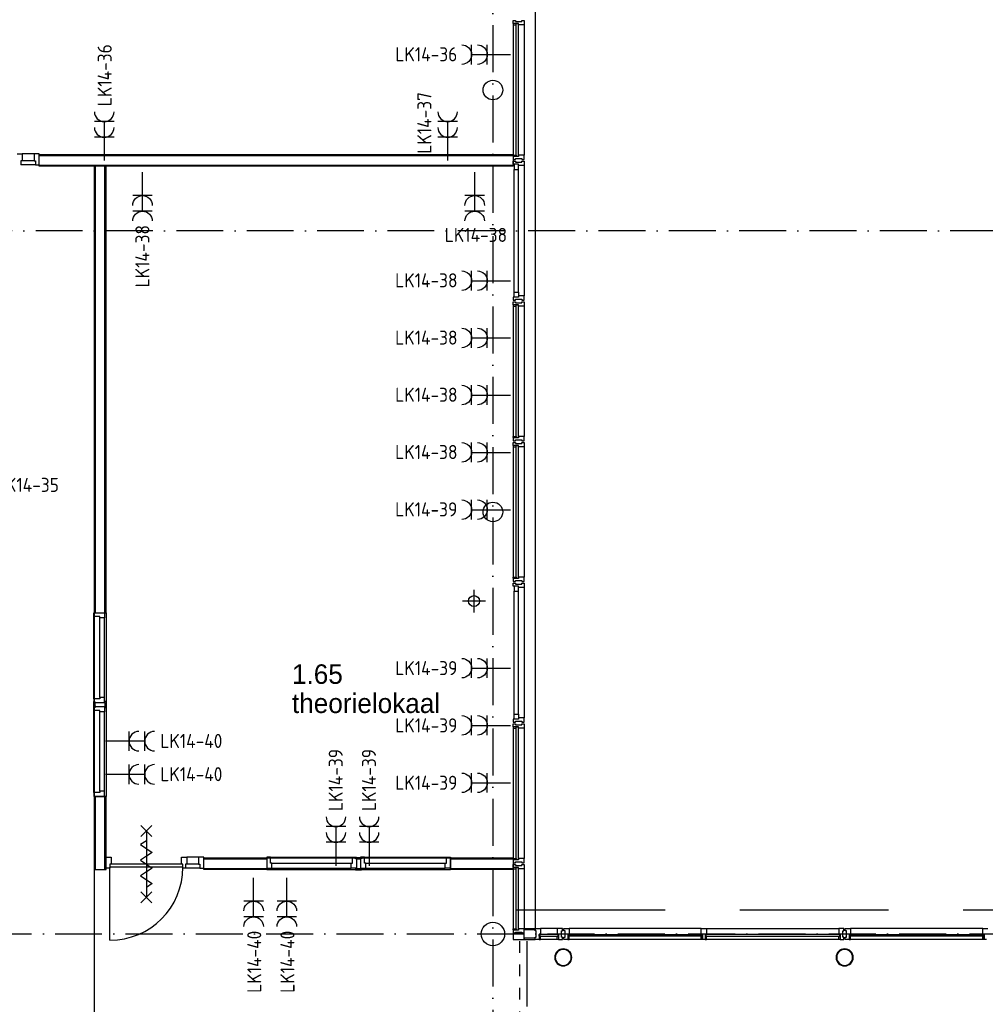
# Model space of a CAD drawing. Header units: millimetres. Extents: x -6587 to 112885, y 244 to 84344.
# Tile 19 of 50: x 27720 to 40075, y 57005 to 69605. Entities that reach past the tile are written whole.
import ezdxf
from ezdxf.enums import TextEntityAlignment as Align

# ---------------------------------------------------------------- set-up
doc = ezdxf.new("R2010")
doc.units = ezdxf.units.MM
doc.header["$LTSCALE"] = 100
for name, pattern in [('DASHDOT', [9, 6, -1.5, 0, -1.5]), ('DASHED', [3, 1.5, -1.5]), ('HIDDEN', [9.525, 6.35, -3.175])]:
    doc.linetypes.add(name, pattern=pattern)
doc.layers.get('0').update_dxf_attribs({"linetype": 'CONTINUOUS'})
for name, color, linetype in [('AL$7----_STRAMIEN', 1, 'DASHDOT'), ('AL21----_BUITENWAND', 4, 'CONTINUOUS'), ('AL22----_BINNENWAND', 7, 'CONTINUOUS'), ('AL23----_VLOEREN', 4, 'CONTINUOUS'), ('AL28----_KONSTRUKTIE', 3, 'CONTINUOUS'), ('AL31----_BUITENKOZ', 7, 'CONTINUOUS'), ('AL32----_BINNENKOZ', 7, 'CONTINUOUS'), ('AL32----_DRAAIRICHTING', 1, 'CONTINUOUS'), ('AL34----_BALUSTRADES', 4, 'DASHED'), ('AL65----_BEVEILIGING', 7, 'CONTINUOUS'), ('ALXOU---_GLAS', 7, 'CONTINUOUS'), ('BOUW', 8, 'CONTINUOUS'), ('EB62203-_ATTRIB', 2, 'CONTINUOUS'), ('EL62203-_KRACHT-WCD230', 3, 'CONTINUOUS'), ('MV-BINNENBESTRATING', 1, 'CONTINUOUS'), ('MV-STAALKOLOM', 1, 'CONTINUOUS')]:
    doc.layers.add(name, color=color, linetype=linetype)
doc.styles.add('1_8', font='iso', dxfattribs={"width": 0.7, "height": 1.8})
doc.styles.add('BURO-025', font='BUROFONT.shx', dxfattribs={"height": 250})
doc.styles.add('NORATT', font='isocp.shx')

# ---------------------------------------------------------------- blocks, each defined once
blk = doc.blocks.new('ES3W2A')
for p, q in [((1.25, 2), (-1.25, 2)), ((1.25, 2), (-1.25, 2)), ((0, 2), (0, -3)), ((0, 2), (0, -3)), ((1.25, 0), (-1.25, 0)), ((1.25, 0), (-1.25, 0))]:
    blk.add_line(p, q)
for centre in [(0, 3.25), (0, 3.25), (0, 1.25), (0, 1.25)]:
    blk.add_arc(centre, 1.25, 180, 0)
for tag, style, flags, p in [('VERMOGEN', 'NORATT', 9, (-2.5, 5)), ('VERMOGEN', '1_8', 9, (-2.5, 5)), ('GROEP', 'NORATT', 8, (0, 5)), ('GROEP', '1_8', 8, (0, 5)), ('SCHAK', 'NORATT', 8, (2.5, 5)), ('SCHAK', '1_8', 8, (2.5, 5)), ('GELIJK', 'NORATT', 9, (5, 5)), ('GELIJK', '1_8', 9, (5, 5)), ('KAST', 'NORATT', 9, (7, 5)), ('KAST', '1_8', 9, (7, 5)), ('TAL', 'NORATT', 8, (2.5, 5)), ('TAL', '1_8', 8, (2.5, 5))]:
    blk.add_attdef(tag, text='', height=1.8, rotation=90, dxfattribs=dict(style=style, flags=flags)).set_placement(p, align=Align.MIDDLE_CENTER)
at = {"width": 0.7, "flags": 8}
for style in ['NORATT', '1_8']:
    blk.add_attdef('DOEL', text='', height=1.8, rotation=90, dxfattribs=dict(at, style=style)).set_placement((-2.5, 5), align=Align.MIDDLE_LEFT)
at = {"flags": 9}
for style in ['NORATT', '1_8']:
    blk.add_attdef('M_CODE', text='', height=1.8, dxfattribs=dict(at, style=style)).set_placement((0, 0), align=Align.MIDDLE_CENTER)

msp = doc.modelspace()

# ---------------------------------------------------------------- linework, layer by layer
at = {"layer": 'AL$7----_STRAMIEN', "color": 1}
for p, q in [((33774.8, 76734.4), (33774.8, 7509.2)), ((86131.3, 66905), (3582.8, 66905)), ((26373, 57905), (98018.3, 57905))]:
    msp.add_line(p, q, dxfattribs=at)
at = {"layer": 'AL21----_BUITENWAND', "color": 8}
msp.add_line((34314.8, 75845), (34314.8, 57975), dxfattribs=at)
at = {"layer": 'AL21----_BUITENWAND', "color": 8, "linetype": 'HIDDEN', "ltscale": 3}
msp.add_line((34074.8, 58215), (49574.8, 58215), dxfattribs=at)
at = {"layer": 'AL22----_BINNENWAND', "color": 8}
for p, q in [((27970.8, 67880), (34034.8, 67880)), ((27970.8, 67730), (27970.8, 67880)), ((34034.8, 67880), (34034.8, 67730)), ((34034.8, 67730), (27970.8, 67730)), ((28824.8, 67730), (28674.8, 67730)), ((28674.8, 67730), (28674.8, 62016)), ((28824.8, 62016), (28824.8, 67730)), ((28674.8, 62016), (28674.8, 59666)), ((28674.8, 62016), (28824.8, 62016)), ((28824.8, 62016), (28824.8, 59666)), ((28824.8, 59666), (28674.8, 59666)), ((28674.8, 59666), (28674.8, 58730)), ((28824.8, 58730), (28824.8, 59666)), ((30075.8, 58880), (30880.3, 58880)), ((30075.8, 58730), (30075.8, 58880)), ((30880.3, 58880), (33230.3, 58880)), ((30880.3, 58880), (30880.3, 58730)), ((33230.3, 58880), (34034.8, 58880)), ((33230.3, 58730), (33230.3, 58880)), ((34034.8, 58880), (34034.8, 58730)), ((28674.8, 58730), (28824.8, 58730)), ((30880.3, 58730), (30075.8, 58730)), ((30880.3, 58730), (33230.3, 58730)), ((34034.8, 58730), (33230.3, 58730))]:
    msp.add_line(p, q, dxfattribs=at)
at = {"layer": 'AL22----_BINNENWAND', "color": 8, "linetype": 'Continuous'}
for p, q in [((27970.8, 67865), (34034.8, 67865)), ((27970.8, 67745), (34034.8, 67745)), ((28689.8, 62016), (28689.8, 67730)), ((28809.8, 62016), (28809.8, 67730)), ((28689.8, 58730), (28689.8, 59666)), ((28809.8, 58730), (28809.8, 59666)), ((30075.8, 58865), (30880.3, 58865)), ((33230.3, 58865), (34034.8, 58865)), ((28674.8, 58730), (28674.8, 53365.6)), ((30075.8, 58745), (30880.3, 58745)), ((33230.3, 58745), (34034.8, 58745))]:
    msp.add_line(p, q, dxfattribs=at)
at = {"layer": 'AL23----_VLOEREN', "color": 8}
msp.add_line((34214.8, 56976.4), (34214.8, 57815), dxfattribs=at)
at = {"layer": 'AL28----_KONSTRUKTIE', "color": 8}
for centre, radius in [((33774.8, 68705), 125), ((33774.8, 63305), 125), ((33774.8, 57905), 150)]:
    msp.add_circle(centre, radius, dxfattribs=at)
for centre, radius, start, end in [((34674.8, 57605), 109.5, 0, 180), ((38274.8, 57605), 109.5, 0, 180), ((34674.8, 57605), 109.5, 180, 0), ((34674.8, 57605), 101.5, 0, 180), ((34674.8, 57605), 101.5, 180, 0), ((38274.8, 57605), 109.5, 180, 0), ((38274.8, 57605), 101.5, 0, 180), ((38274.8, 57605), 101.5, 180, 0)]:
    msp.add_arc(centre, radius, start, end, dxfattribs=at)
at = {"layer": 'AL31----_BUITENKOZ', "color": 8, "linetype": 'Continuous'}
for p, q in [((34034.8, 69557), (34034.8, 69596)), ((34034.8, 69596), (34040.8, 69596)), ((34101.8, 69557), (34034.8, 69557)), ((34071.8, 69557), (34039.8, 69557)), ((34039.8, 69557), (34039.8, 69552)), ((34040.8, 69596), (34054.8, 69596)), ((34054.8, 69596), (34054.8, 69596)), ((34054.8, 69596), (34064.3, 69596)), ((34064.3, 69596), (34064.3, 69582)), ((34064.3, 69582), (34144.3, 69582)), ((34071.8, 69540), (34071.8, 69557)), ((34101.8, 69540), (34101.8, 69557)), ((34144.3, 69582), (34144.3, 69596)), ((34144.3, 69596), (34154.3, 69596)), ((34154.3, 69596), (34154.3, 69596)), ((34154.3, 69596), (34167.8, 69596)), ((34167.8, 69596), (34173.8, 69596)), ((34173.8, 69596), (34173.8, 69577.1)), ((34173.8, 69577.1), (34173.8, 69540)), ((34039.8, 69552), (34034.8, 69552)), ((34034.8, 69552), (34034.8, 69540)), ((34034.8, 69540), (34071.8, 69540)), ((34154.8, 69540), (34101.8, 69540)), ((34162.8, 69540), (34154.8, 69540)), ((34166.8, 69540), (34162.8, 69540)), ((34173.8, 69540), (34166.8, 69540)), ((34034.8, 67858), (34034.8, 67870)), ((34034.8, 67870), (34071.8, 67870)), ((34039.8, 67858), (34034.8, 67858)), ((34034.8, 67853), (34034.8, 67814)), ((34101.8, 67853), (34034.8, 67853)), ((34034.8, 67814), (34040.8, 67814)), ((34034.8, 67757), (34034.8, 67796)), ((34034.8, 67796), (34040.8, 67796)), ((34039.8, 67853), (34039.8, 67858)), ((34071.8, 67853), (34039.8, 67853)), ((34040.8, 67814), (34054.8, 67814)), ((34040.8, 67796), (34054.8, 67796)), ((34054.8, 67814), (34054.8, 67814)), ((34054.8, 67814), (34064.8, 67814)), ((34054.8, 67796), (34054.8, 67796)), ((34054.8, 67796), (34064.3, 67796)), ((34064.3, 67796), (34064.3, 67782)), ((34064.8, 67814), (34064.8, 67828)), ((34064.8, 67828), (34144.8, 67828)), ((34071.8, 67870), (34071.8, 67853)), ((34154.8, 67870), (34101.8, 67870)), ((34101.8, 67870), (34101.8, 67853)), ((34144.3, 67782), (34144.3, 67796)), ((34144.3, 67796), (34154.3, 67796)), ((34144.8, 67828), (34144.8, 67814)), ((34144.8, 67814), (34153.8, 67814)), ((34153.8, 67814), (34153.8, 67814)), ((34153.8, 67814), (34167.8, 67814)), ((34154.3, 67796), (34154.3, 67796)), ((34154.3, 67796), (34167.8, 67796)), ((34162.8, 67870), (34154.8, 67870)), ((34166.8, 67870), (34162.8, 67870)), ((34173.8, 67870), (34166.8, 67870)), ((34167.8, 67814), (34173.8, 67814)), ((34167.8, 67796), (34173.8, 67796)), ((34173.8, 67832.9), (34173.8, 67870)), ((34173.8, 67814), (34173.8, 67832.9)), ((34173.8, 67796), (34173.8, 67777.1)), ((34101.8, 67757), (34034.8, 67757)), ((34101.8, 67757), (34047.8, 67757)), ((34047.8, 67757), (34047.8, 67690)), ((34047.8, 67690), (34101.8, 67690)), ((34064.3, 67782), (34144.3, 67782)), ((34101.8, 67740), (34101.8, 67757)), ((34101.8, 67690), (34101.8, 67757)), ((34154.8, 67740), (34101.8, 67740)), ((34162.8, 67740), (34154.8, 67740)), ((34166.8, 67740), (34162.8, 67740)), ((34173.8, 67740), (34166.8, 67740)), ((34173.8, 67777.1), (34173.8, 67740)), ((34034.8, 66053), (34034.8, 66014)), ((34101.8, 66053), (34034.8, 66053)), ((34047.8, 66053), (34047.8, 66120)), ((34047.8, 66120), (34101.8, 66120)), ((34101.8, 66053), (34047.8, 66053)), ((34064.8, 66014), (34064.8, 66028)), ((34064.8, 66028), (34144.8, 66028)), ((34101.8, 66120), (34101.8, 66053)), ((34154.8, 66070), (34101.8, 66070)), ((34101.8, 66070), (34101.8, 66053)), ((34144.8, 66028), (34144.8, 66014)), ((34162.8, 66070), (34154.8, 66070)), ((34166.8, 66070), (34162.8, 66070)), ((34173.8, 66070), (34166.8, 66070)), ((34173.8, 66032.9), (34173.8, 66070)), ((34173.8, 66014), (34173.8, 66032.9)), ((34034.8, 66014), (34040.8, 66014)), ((34034.8, 65957), (34034.8, 65996)), ((34034.8, 65996), (34040.8, 65996)), ((34101.8, 65957), (34034.8, 65957)), ((34039.8, 65952), (34034.8, 65952)), ((34034.8, 65952), (34034.8, 65940)), ((34034.8, 65940), (34071.8, 65940)), ((34071.8, 65957), (34039.8, 65957)), ((34039.8, 65957), (34039.8, 65952)), ((34040.8, 66014), (34054.8, 66014)), ((34040.8, 65996), (34054.8, 65996)), ((34054.8, 66014), (34054.8, 66014)), ((34054.8, 66014), (34064.8, 66014)), ((34054.8, 65996), (34054.8, 65996)), ((34054.8, 65996), (34064.3, 65996)), ((34064.3, 65996), (34064.3, 65982)), ((34064.3, 65982), (34144.3, 65982)), ((34071.8, 65940), (34071.8, 65957)), ((34101.8, 65940), (34101.8, 65957)), ((34154.8, 65940), (34101.8, 65940)), ((34144.3, 65982), (34144.3, 65996)), ((34144.3, 65996), (34154.3, 65996)), ((34144.8, 66014), (34153.8, 66014)), ((34153.8, 66014), (34153.8, 66014)), ((34153.8, 66014), (34167.8, 66014)), ((34154.3, 65996), (34154.3, 65996)), ((34154.3, 65996), (34167.8, 65996)), ((34162.8, 65940), (34154.8, 65940)), ((34166.8, 65940), (34162.8, 65940)), ((34173.8, 65940), (34166.8, 65940)), ((34167.8, 66014), (34173.8, 66014)), ((34167.8, 65996), (34173.8, 65996)), ((34173.8, 65996), (34173.8, 65977.1)), ((34173.8, 65977.1), (34173.8, 65940)), ((34034.8, 64258), (34034.8, 64270)), ((34034.8, 64270), (34071.8, 64270)), ((34071.8, 64270), (34071.8, 64253)), ((34154.8, 64270), (34101.8, 64270)), ((34101.8, 64270), (34101.8, 64253)), ((34162.8, 64270), (34154.8, 64270)), ((34166.8, 64270), (34162.8, 64270)), ((34173.8, 64270), (34166.8, 64270)), ((34173.8, 64232.9), (34173.8, 64270)), ((34039.8, 64258), (34034.8, 64258)), ((34034.8, 64253), (34034.8, 64214)), ((34101.8, 64253), (34034.8, 64253)), ((34034.8, 64214), (34040.8, 64214)), ((34034.8, 64157), (34034.8, 64196)), ((34034.8, 64196), (34040.8, 64196)), ((34101.8, 64157), (34034.8, 64157)), ((34039.8, 64152), (34034.8, 64152)), ((34034.8, 64152), (34034.8, 64140)), ((34034.8, 64140), (34071.8, 64140)), ((34039.8, 64253), (34039.8, 64258)), ((34071.8, 64253), (34039.8, 64253)), ((34071.8, 64157), (34039.8, 64157)), ((34039.8, 64157), (34039.8, 64152)), ((34040.8, 64214), (34054.8, 64214)), ((34040.8, 64196), (34054.8, 64196)), ((34054.8, 64214), (34054.8, 64214)), ((34054.8, 64214), (34064.8, 64214)), ((34054.8, 64196), (34054.8, 64196)), ((34054.8, 64196), (34064.3, 64196)), ((34064.3, 64196), (34064.3, 64182)), ((34064.3, 64182), (34144.3, 64182)), ((34064.8, 64214), (34064.8, 64228)), ((34064.8, 64228), (34144.8, 64228)), ((34071.8, 64140), (34071.8, 64157)), ((34101.8, 64140), (34101.8, 64157)), ((34154.8, 64140), (34101.8, 64140)), ((34144.3, 64182), (34144.3, 64196)), ((34144.3, 64196), (34154.3, 64196)), ((34144.8, 64228), (34144.8, 64214)), ((34144.8, 64214), (34153.8, 64214)), ((34153.8, 64214), (34153.8, 64214)), ((34153.8, 64214), (34167.8, 64214)), ((34154.3, 64196), (34154.3, 64196)), ((34154.3, 64196), (34167.8, 64196)), ((34162.8, 64140), (34154.8, 64140)), ((34166.8, 64140), (34162.8, 64140)), ((34173.8, 64140), (34166.8, 64140)), ((34167.8, 64214), (34173.8, 64214)), ((34167.8, 64196), (34173.8, 64196)), ((34173.8, 64214), (34173.8, 64232.9)), ((34173.8, 64196), (34173.8, 64177.1)), ((34173.8, 64177.1), (34173.8, 64140)), ((34034.8, 62458), (34034.8, 62470)), ((34034.8, 62470), (34071.8, 62470)), ((34039.8, 62458), (34034.8, 62458)), ((34034.8, 62453), (34034.8, 62414)), ((34101.8, 62453), (34034.8, 62453)), ((34034.8, 62414), (34040.8, 62414)), ((34034.8, 62357), (34034.8, 62396)), ((34034.8, 62396), (34040.8, 62396)), ((34039.8, 62453), (34039.8, 62458)), ((34071.8, 62453), (34039.8, 62453)), ((34040.8, 62414), (34054.8, 62414)), ((34040.8, 62396), (34054.8, 62396)), ((34054.8, 62414), (34054.8, 62414)), ((34054.8, 62414), (34064.8, 62414)), ((34054.8, 62396), (34054.8, 62396)), ((34054.8, 62396), (34064.3, 62396)), ((34064.3, 62396), (34064.3, 62382)), ((34064.3, 62382), (34144.3, 62382)), ((34064.8, 62414), (34064.8, 62428)), ((34064.8, 62428), (34144.8, 62428)), ((34071.8, 62470), (34071.8, 62453)), ((34154.8, 62470), (34101.8, 62470)), ((34101.8, 62470), (34101.8, 62453)), ((34144.3, 62382), (34144.3, 62396)), ((34144.3, 62396), (34154.3, 62396)), ((34144.8, 62428), (34144.8, 62414)), ((34144.8, 62414), (34153.8, 62414)), ((34153.8, 62414), (34153.8, 62414)), ((34153.8, 62414), (34167.8, 62414)), ((34154.3, 62396), (34154.3, 62396)), ((34154.3, 62396), (34167.8, 62396)), ((34162.8, 62470), (34154.8, 62470)), ((34166.8, 62470), (34162.8, 62470)), ((34173.8, 62470), (34166.8, 62470)), ((34167.8, 62414), (34173.8, 62414)), ((34167.8, 62396), (34173.8, 62396)), ((34173.8, 62432.9), (34173.8, 62470)), ((34173.8, 62414), (34173.8, 62432.9)), ((34173.8, 62396), (34173.8, 62377.1)), ((34173.8, 62377.1), (34173.8, 62340)), ((34101.8, 62357), (34034.8, 62357)), ((34101.8, 62357), (34047.8, 62357)), ((34047.8, 62357), (34047.8, 62290)), ((34047.8, 62290), (34101.8, 62290)), ((34101.8, 62340), (34101.8, 62357)), ((34101.8, 62290), (34101.8, 62357)), ((34154.8, 62340), (34101.8, 62340)), ((34162.8, 62340), (34154.8, 62340)), ((34166.8, 62340), (34162.8, 62340)), ((34173.8, 62340), (34166.8, 62340)), ((34034.8, 60653), (34034.8, 60614)), ((34101.8, 60653), (34034.8, 60653)), ((34034.8, 60614), (34040.8, 60614)), ((34040.8, 60614), (34054.8, 60614)), ((34047.8, 60653), (34047.8, 60720)), ((34047.8, 60720), (34101.8, 60720)), ((34101.8, 60653), (34047.8, 60653)), ((34054.8, 60614), (34054.8, 60614)), ((34054.8, 60614), (34064.8, 60614)), ((34064.8, 60614), (34064.8, 60628)), ((34064.8, 60628), (34144.8, 60628)), ((34101.8, 60720), (34101.8, 60653)), ((34154.8, 60670), (34101.8, 60670)), ((34101.8, 60670), (34101.8, 60653)), ((34144.8, 60628), (34144.8, 60614)), ((34144.8, 60614), (34153.8, 60614)), ((34153.8, 60614), (34153.8, 60614)), ((34153.8, 60614), (34167.8, 60614)), ((34162.8, 60670), (34154.8, 60670)), ((34166.8, 60670), (34162.8, 60670)), ((34173.8, 60670), (34166.8, 60670)), ((34167.8, 60614), (34173.8, 60614)), ((34173.8, 60632.9), (34173.8, 60670)), ((34173.8, 60614), (34173.8, 60632.9)), ((34034.8, 60557), (34034.8, 60596)), ((34034.8, 60596), (34040.8, 60596)), ((34101.8, 60557), (34034.8, 60557)), ((34039.8, 60552), (34034.8, 60552)), ((34034.8, 60552), (34034.8, 60540)), ((34034.8, 60540), (34071.8, 60540)), ((34071.8, 60557), (34039.8, 60557)), ((34039.8, 60557), (34039.8, 60552)), ((34040.8, 60596), (34054.8, 60596)), ((34054.8, 60596), (34054.8, 60596)), ((34054.8, 60596), (34064.3, 60596)), ((34064.3, 60596), (34064.3, 60582)), ((34064.3, 60582), (34144.3, 60582)), ((34071.8, 60540), (34071.8, 60557)), ((34101.8, 60540), (34101.8, 60557)), ((34154.8, 60540), (34101.8, 60540)), ((34144.3, 60582), (34144.3, 60596)), ((34144.3, 60596), (34154.3, 60596)), ((34154.3, 60596), (34154.3, 60596)), ((34154.3, 60596), (34167.8, 60596)), ((34162.8, 60540), (34154.8, 60540)), ((34166.8, 60540), (34162.8, 60540)), ((34173.8, 60540), (34166.8, 60540)), ((34167.8, 60596), (34173.8, 60596)), ((34173.8, 60596), (34173.8, 60577.1)), ((34173.8, 60577.1), (34173.8, 60540)), ((34034.8, 58858), (34034.8, 58870)), ((34034.8, 58870), (34071.8, 58870)), ((34039.8, 58858), (34034.8, 58858)), ((34034.8, 58853), (34034.8, 58814)), ((34101.8, 58853), (34034.8, 58853)), ((34039.8, 58853), (34039.8, 58858)), ((34071.8, 58853), (34039.8, 58853)), ((34071.8, 58870), (34071.8, 58853)), ((34154.8, 58870), (34101.8, 58870)), ((34101.8, 58870), (34101.8, 58853)), ((34162.8, 58870), (34154.8, 58870)), ((34166.8, 58870), (34162.8, 58870)), ((34173.8, 58870), (34166.8, 58870)), ((34173.8, 58832.9), (34173.8, 58870)), ((34034.8, 58814), (34040.8, 58814)), ((34034.8, 58757), (34034.8, 58796)), ((34034.8, 58796), (34040.8, 58796)), ((34101.8, 58757), (34034.8, 58757)), ((34039.8, 58752), (34034.8, 58752)), ((34034.8, 58752), (34034.8, 58740)), ((34034.8, 58740), (34071.8, 58740)), ((34071.8, 58757), (34039.8, 58757)), ((34039.8, 58757), (34039.8, 58752)), ((34040.8, 58814), (34054.8, 58814)), ((34040.8, 58796), (34054.8, 58796)), ((34054.8, 58814), (34054.8, 58814)), ((34054.8, 58814), (34064.8, 58814)), ((34054.8, 58796), (34054.8, 58796)), ((34054.8, 58796), (34064.8, 58796)), ((34064.8, 58814), (34064.8, 58828)), ((34064.8, 58828), (34144.8, 58828)), ((34064.8, 58796), (34064.8, 58782)), ((34064.8, 58782), (34144.8, 58782)), ((34071.8, 58740), (34071.8, 58757)), ((34101.8, 58740), (34101.8, 58757)), ((34154.8, 58740), (34101.8, 58740)), ((34144.8, 58828), (34144.8, 58814)), ((34144.8, 58814), (34153.8, 58814)), ((34144.8, 58782), (34144.8, 58796)), ((34144.8, 58796), (34154.3, 58796)), ((34153.8, 58814), (34153.8, 58814)), ((34153.8, 58814), (34167.8, 58814)), ((34154.3, 58796), (34154.3, 58796)), ((34154.3, 58796), (34167.8, 58796)), ((34162.8, 58740), (34154.8, 58740)), ((34166.8, 58740), (34162.8, 58740)), ((34173.8, 58740), (34166.8, 58740)), ((34167.8, 58814), (34173.8, 58814)), ((34167.8, 58796), (34173.8, 58796)), ((34173.8, 58814), (34173.8, 58832.9)), ((34173.8, 58796), (34173.8, 58777.1)), ((34173.8, 58777.1), (34173.8, 58740)), ((34034.8, 57958), (34034.8, 57970)), ((34034.8, 57970), (34071.8, 57970)), ((34071.8, 57970), (34071.8, 57953)), ((34154.8, 57970), (34101.8, 57970)), ((34101.8, 57970), (34101.8, 57953)), ((34162.8, 57970), (34154.8, 57970)), ((34166.8, 57970), (34162.8, 57970)), ((34173.8, 57970), (34166.8, 57970)), ((34173.8, 57932.9), (34173.8, 57970)), ((34039.8, 57958), (34034.8, 57958)), ((34034.8, 57953), (34034.8, 57914)), ((34101.8, 57953), (34034.8, 57953)), ((34034.8, 57914), (34040.8, 57914)), ((34039.8, 57953), (34039.8, 57958)), ((34071.8, 57953), (34039.8, 57953)), ((34040.8, 57914), (34054.8, 57914)), ((34054.8, 57914), (34054.8, 57914)), ((34054.8, 57914), (34064.8, 57914)), ((34064.8, 57914), (34064.8, 57928)), ((34064.8, 57928), (34144.8, 57928)), ((34144.8, 57928), (34144.8, 57914)), ((34144.8, 57914), (34153.8, 57914)), ((34153.8, 57914), (34153.8, 57914)), ((34153.8, 57914), (34167.8, 57914)), ((34167.8, 57914), (34173.8, 57914)), ((34173.8, 57914), (34173.8, 57932.9))]:
    msp.add_line(p, q, dxfattribs=at)
at = {"layer": 'AL31----_BUITENKOZ', "color": 8}
for p, q in [((34034.8, 69540), (34034.8, 67870)), ((34173.8, 69540), (34173.8, 67870)), ((34047.8, 66120), (34047.8, 67690)), ((34101.8, 66120), (34101.8, 67690)), ((34173.8, 67740), (34173.8, 66070)), ((34034.8, 65940), (34034.8, 64270)), ((34173.8, 65940), (34173.8, 64270)), ((34034.8, 64140), (34034.8, 62470)), ((34173.8, 64140), (34173.8, 62470)), ((34047.8, 60720), (34047.8, 62290)), ((34101.8, 60720), (34101.8, 62290)), ((34173.8, 62340), (34173.8, 60670)), ((34034.8, 60540), (34034.8, 58870)), ((34173.8, 60540), (34173.8, 58870)), ((34034.8, 58740), (34034.8, 57970)), ((34173.8, 58740), (34173.8, 57970)), ((34173.8, 57960), (34173.8, 57975)), ((34173.8, 57975), (34314.8, 57975)), ((34314.8, 57975), (34314.8, 57960)), ((34314.8, 57944.9), (34314.8, 57974.4)), ((34314.8, 57974.4), (34381.8, 57974.4)), ((34598.8, 57974.4), (34381.8, 57974.4)), ((34381.8, 57974.4), (34381.8, 57902.4)), ((34665.8, 57974.4), (34598.8, 57974.4)), ((34598.8, 57974.4), (34598.8, 57902.4)), ((34665.8, 57944.9), (34665.8, 57974.4)), ((34683.8, 57944.9), (34683.8, 57974.4)), ((34683.8, 57974.4), (34750.8, 57974.4)), ((36441.3, 57974.4), (34750.8, 57974.4)), ((34750.8, 57974.4), (34750.8, 57902.4)), ((36441.3, 57902.4), (36441.3, 57974.4)), ((36441.3, 57974.4), (36508.3, 57974.4)), ((36508.3, 57974.4), (38198.8, 57974.4)), ((36508.3, 57974.4), (36508.3, 57902.4)), ((38265.8, 57974.4), (38198.8, 57974.4)), ((38198.8, 57974.4), (38198.8, 57902.4)), ((38265.8, 57944.9), (38265.8, 57974.4)), ((38283.8, 57944.9), (38283.8, 57974.4)), ((38283.8, 57974.4), (38350.8, 57974.4)), ((40041.3, 57974.4), (38350.8, 57974.4)), ((38350.8, 57974.4), (38350.8, 57902.4)), ((40041.3, 57902.4), (40041.3, 57974.4)), ((40041.3, 57974.4), (40108.3, 57974.4)), ((34173.8, 57914), (34034.8, 57914)), ((34034.8, 57914), (34034.8, 57834.7)), ((34034.8, 57834.7), (34173.8, 57834.7)), ((34314.8, 57960), (34173.8, 57960)), ((34173.8, 57834.7), (34173.8, 57914)), ((34314.8, 57849.7), (34173.8, 57849.7)), ((34173.8, 57849.7), (34173.8, 57834.7)), ((34173.8, 57834.7), (34314.8, 57834.7)), ((34328.8, 57944.9), (34314.8, 57944.9)), ((34314.8, 57835.4), (34314.8, 57864.9)), ((34314.8, 57864.9), (34328.8, 57864.9)), ((34314.8, 57834.7), (34314.8, 57849.7)), ((34364.8, 57835.4), (34314.8, 57835.4)), ((34328.8, 57864.9), (34328.8, 57944.9)), ((34381.8, 57902.4), (34364.8, 57902.4)), ((34364.8, 57902.4), (34364.8, 57873.4)), ((34381.8, 57902.4), (34364.8, 57902.4)), ((34364.8, 57902.4), (34364.8, 57835.4)), ((34364.8, 57873.4), (34364.8, 57835.4)), ((34381.8, 57873.4), (34364.8, 57873.4)), ((34364.8, 57873.4), (34381.8, 57873.4)), ((34364.8, 57835.4), (34381.8, 57835.4)), ((34368.8, 57877.4), (34368.8, 57898.4)), ((34368.8, 57898.4), (34381.8, 57898.4)), ((34381.8, 57877.4), (34368.8, 57877.4)), ((34381.8, 57898.4), (34381.8, 57902.4)), ((34381.8, 57873.4), (34381.8, 57877.4)), ((34381.8, 57835.4), (34381.8, 57873.4)), ((34598.8, 57835.4), (34381.8, 57835.4)), ((34598.8, 57898.4), (34598.8, 57902.4)), ((34598.8, 57902.4), (34615.8, 57902.4)), ((34598.8, 57902.4), (34615.8, 57902.4)), ((34611.8, 57898.4), (34598.8, 57898.4)), ((34598.8, 57873.4), (34598.8, 57877.4)), ((34598.8, 57877.4), (34611.8, 57877.4)), ((34598.8, 57835.4), (34598.8, 57873.4)), ((34598.8, 57873.4), (34615.8, 57873.4)), ((34615.8, 57873.4), (34598.8, 57873.4)), ((34615.8, 57835.4), (34598.8, 57835.4)), ((34611.8, 57877.4), (34611.8, 57898.4)), ((34615.8, 57902.4), (34615.8, 57873.4)), ((34615.8, 57902.4), (34615.8, 57835.4)), ((34615.8, 57873.4), (34615.8, 57835.4)), ((34615.8, 57835.4), (34665.8, 57835.4)), ((34651.8, 57864.9), (34651.8, 57944.9)), ((34651.8, 57944.9), (34665.8, 57944.9)), ((34665.8, 57864.9), (34651.8, 57864.9)), ((34665.8, 57835.4), (34665.8, 57864.9)), ((34697.8, 57944.9), (34683.8, 57944.9)), ((34683.8, 57835.4), (34683.8, 57864.9)), ((34683.8, 57864.9), (34697.8, 57864.9)), ((34733.8, 57835.4), (34683.8, 57835.4)), ((34697.8, 57864.9), (34697.8, 57944.9)), ((34750.8, 57902.4), (34733.8, 57902.4)), ((34733.8, 57902.4), (34733.8, 57835.4)), ((34750.8, 57902.4), (34733.8, 57902.4)), ((34733.8, 57902.4), (34733.8, 57873.4)), ((34733.8, 57873.4), (34733.8, 57835.4)), ((34750.8, 57873.4), (34733.8, 57873.4)), ((34733.8, 57873.4), (34750.8, 57873.4)), ((34733.8, 57835.4), (34750.8, 57835.4)), ((34737.8, 57877.4), (34737.8, 57898.4)), ((34737.8, 57898.4), (34750.8, 57898.4)), ((34750.8, 57877.4), (34737.8, 57877.4)), ((34750.8, 57898.4), (34750.8, 57902.4)), ((34750.8, 57873.4), (34750.8, 57877.4)), ((34750.8, 57835.4), (34750.8, 57873.4)), ((36441.3, 57835.4), (34750.8, 57835.4)), ((36458.3, 57902.4), (36441.3, 57902.4)), ((36441.3, 57898.4), (36441.3, 57902.4)), ((36441.3, 57902.4), (36458.3, 57902.4)), ((36454.3, 57898.4), (36441.3, 57898.4)), ((36441.3, 57873.4), (36441.3, 57877.4)), ((36441.3, 57877.4), (36454.3, 57877.4)), ((36458.3, 57873.4), (36441.3, 57873.4)), ((36441.3, 57835.4), (36441.3, 57873.4)), ((36441.3, 57873.4), (36458.3, 57873.4)), ((36458.3, 57835.4), (36441.3, 57835.4)), ((36454.3, 57877.4), (36454.3, 57898.4)), ((36458.3, 57835.4), (36458.3, 57902.4)), ((36458.3, 57902.4), (36458.3, 57873.4)), ((36458.3, 57873.4), (36458.3, 57835.4)), ((36491.3, 57835.4), (36458.3, 57835.4)), ((36508.3, 57902.4), (36491.3, 57902.4)), ((36491.3, 57902.4), (36491.3, 57873.4)), ((36508.3, 57902.4), (36491.3, 57902.4)), ((36491.3, 57902.4), (36491.3, 57835.4)), ((36491.3, 57873.4), (36508.3, 57873.4)), ((36491.3, 57873.4), (36491.3, 57835.4)), ((36508.3, 57873.4), (36491.3, 57873.4)), ((36491.3, 57835.4), (36508.3, 57835.4)), ((36495.3, 57877.4), (36495.3, 57898.4)), ((36495.3, 57898.4), (36508.3, 57898.4)), ((36508.3, 57877.4), (36495.3, 57877.4)), ((36508.3, 57898.4), (36508.3, 57902.4)), ((36508.3, 57873.4), (36508.3, 57877.4)), ((36508.3, 57835.4), (36508.3, 57873.4)), ((38198.8, 57835.4), (36508.3, 57835.4)), ((38198.8, 57898.4), (38198.8, 57902.4)), ((38198.8, 57902.4), (38215.8, 57902.4)), ((38198.8, 57902.4), (38215.8, 57902.4)), ((38211.8, 57898.4), (38198.8, 57898.4)), ((38198.8, 57873.4), (38198.8, 57877.4)), ((38198.8, 57877.4), (38211.8, 57877.4)), ((38198.8, 57835.4), (38198.8, 57873.4)), ((38198.8, 57873.4), (38215.8, 57873.4)), ((38215.8, 57873.4), (38198.8, 57873.4)), ((38215.8, 57835.4), (38198.8, 57835.4)), ((38211.8, 57877.4), (38211.8, 57898.4)), ((38215.8, 57902.4), (38215.8, 57873.4)), ((38215.8, 57902.4), (38215.8, 57835.4)), ((38215.8, 57873.4), (38215.8, 57835.4)), ((38215.8, 57835.4), (38265.8, 57835.4)), ((38251.8, 57864.9), (38251.8, 57944.9)), ((38251.8, 57944.9), (38265.8, 57944.9)), ((38265.8, 57864.9), (38251.8, 57864.9)), ((38265.8, 57835.4), (38265.8, 57864.9)), ((38297.8, 57944.9), (38283.8, 57944.9)), ((38283.8, 57835.4), (38283.8, 57864.9)), ((38283.8, 57864.9), (38297.8, 57864.9)), ((38333.8, 57835.4), (38283.8, 57835.4)), ((38297.8, 57864.9), (38297.8, 57944.9)), ((38350.8, 57902.4), (38333.8, 57902.4)), ((38333.8, 57902.4), (38333.8, 57835.4)), ((38350.8, 57902.4), (38333.8, 57902.4)), ((38333.8, 57902.4), (38333.8, 57873.4)), ((38333.8, 57873.4), (38333.8, 57835.4)), ((38350.8, 57873.4), (38333.8, 57873.4)), ((38333.8, 57873.4), (38350.8, 57873.4)), ((38333.8, 57835.4), (38350.8, 57835.4)), ((38337.8, 57877.4), (38337.8, 57898.4)), ((38337.8, 57898.4), (38350.8, 57898.4)), ((38350.8, 57877.4), (38337.8, 57877.4)), ((38350.8, 57898.4), (38350.8, 57902.4)), ((38350.8, 57873.4), (38350.8, 57877.4)), ((38350.8, 57835.4), (38350.8, 57873.4)), ((40041.3, 57835.4), (38350.8, 57835.4)), ((40058.3, 57902.4), (40041.3, 57902.4)), ((40041.3, 57898.4), (40041.3, 57902.4)), ((40041.3, 57902.4), (40058.3, 57902.4)), ((40054.3, 57898.4), (40041.3, 57898.4)), ((40041.3, 57873.4), (40041.3, 57877.4)), ((40041.3, 57877.4), (40054.3, 57877.4)), ((40058.3, 57873.4), (40041.3, 57873.4)), ((40041.3, 57835.4), (40041.3, 57873.4)), ((40041.3, 57873.4), (40058.3, 57873.4)), ((40058.3, 57835.4), (40041.3, 57835.4)), ((40054.3, 57877.4), (40054.3, 57898.4)), ((40058.3, 57835.4), (40058.3, 57902.4)), ((40058.3, 57902.4), (40058.3, 57873.4)), ((40058.3, 57873.4), (40058.3, 57835.4)), ((40091.3, 57835.4), (40058.3, 57835.4))]:
    msp.add_line(p, q, dxfattribs=at)
at = {"layer": 'AL32----_BINNENKOZ', "color": 8}
for p, q in [((27686.8, 67887), (27753.8, 67887)), ((27753.8, 67799), (27736.8, 67799)), ((27736.8, 67799), (27736.8, 67748)), ((27903.8, 67887), (27753.8, 67887)), ((27753.8, 67887), (27753.8, 67799)), ((27903.8, 67799), (27753.8, 67799)), ((27970.8, 67887), (27903.8, 67887)), ((27903.8, 67887), (27903.8, 67799)), ((27903.8, 67799), (27920.8, 67799)), ((27920.8, 67799), (27920.8, 67748)), ((27970.8, 67748), (27970.8, 67887)), ((27920.8, 67748), (27736.8, 67748)), ((27920.8, 67748), (27970.8, 67748)), ((28667.8, 62016), (28806.8, 62016)), ((28667.8, 61966), (28667.8, 62016)), ((28806.8, 62016), (28806.8, 61949)), ((28667.8, 60916), (28667.8, 61966)), ((28743.8, 61966), (28667.8, 61966)), ((28743.8, 61949), (28743.8, 61966)), ((28743.8, 60933), (28743.8, 61949)), ((28806.8, 61949), (28743.8, 61949)), ((28806.8, 60933), (28806.8, 61949)), ((28743.8, 60916), (28667.8, 60916)), ((28667.8, 60916), (28667.8, 60866)), ((28667.8, 60866), (28806.8, 60866)), ((28669.3, 60866), (28669.3, 60878.5)), ((28669.3, 60878.5), (28687.3, 60878.5)), ((28669.3, 60803.5), (28669.3, 60866)), ((28687.3, 60816), (28687.3, 60866)), ((28687.3, 60866), (28692.8, 60866)), ((28806.8, 60933), (28743.8, 60933)), ((28743.8, 60933), (28743.8, 60916)), ((28806.8, 60866), (28806.8, 60933)), ((28812.3, 60866), (28806.8, 60866)), ((28830.3, 60878.5), (28812.3, 60878.5)), ((28812.3, 60816), (28812.3, 60866)), ((28830.3, 60866), (28830.3, 60878.5)), ((28830.3, 60803.5), (28830.3, 60866)), ((28667.8, 60816), (28806.8, 60816)), ((28667.8, 60766), (28667.8, 60816)), ((28667.8, 59716), (28667.8, 60766)), ((28743.8, 60766), (28667.8, 60766)), ((28687.3, 60803.5), (28669.3, 60803.5)), ((28692.8, 60816), (28687.3, 60816)), ((28687.3, 60816), (28687.3, 60803.5)), ((28743.8, 60749), (28743.8, 60766)), ((28743.8, 59733), (28743.8, 60749)), ((28806.8, 60749), (28743.8, 60749)), ((28806.8, 60816), (28812.3, 60816)), ((28806.8, 60816), (28806.8, 60749)), ((28806.8, 59733), (28806.8, 60749)), ((28812.3, 60816), (28812.3, 60803.5)), ((28812.3, 60803.5), (28830.3, 60803.5)), ((28806.8, 59733), (28743.8, 59733)), ((28743.8, 59733), (28743.8, 59716)), ((28806.8, 59666), (28806.8, 59733)), ((28743.8, 59716), (28667.8, 59716)), ((28667.8, 59716), (28667.8, 59666)), ((28667.8, 59666), (28806.8, 59666)), ((28824.8, 58748), (28824.8, 58887)), ((28824.8, 58887), (28891.8, 58887)), ((28891.8, 58887), (28891.8, 58799)), ((29791.8, 58799), (29791.8, 58887)), ((29791.8, 58887), (29858.8, 58887)), ((29858.8, 58887), (29858.8, 58799)), ((30008.8, 58887), (29858.8, 58887)), ((30075.8, 58887), (30008.8, 58887)), ((30008.8, 58887), (30008.8, 58799)), ((30075.8, 58748), (30075.8, 58887)), ((30880.3, 58887), (30880.3, 58748)), ((30930.3, 58887), (30880.3, 58887)), ((30930.3, 58887), (31980.3, 58887)), ((30930.3, 58811), (30930.3, 58887)), ((31980.3, 58811), (31980.3, 58887)), ((31980.3, 58887), (32030.3, 58887)), ((32017.8, 58867.5), (32017.8, 58885.5)), ((32017.8, 58885.5), (32080.4, 58885.5)), ((32030.3, 58867.5), (32017.8, 58867.5)), ((32030.3, 58887), (32030.3, 58748)), ((32030.3, 58862), (32030.3, 58867.5)), ((32030.3, 58867.5), (32080.4, 58867.5)), ((32080.3, 58887), (32080.3, 58748)), ((32130.3, 58887), (32080.3, 58887)), ((32080.4, 58885.5), (32092.9, 58885.5)), ((32080.4, 58867.5), (32080.4, 58862)), ((32092.9, 58885.5), (32092.9, 58867.5)), ((32130.3, 58887), (33180.3, 58887)), ((32130.3, 58811), (32130.3, 58887)), ((33180.3, 58811), (33180.3, 58887)), ((33180.3, 58887), (33230.3, 58887)), ((33230.3, 58887), (33230.3, 58748)), ((28874.8, 58748), (28824.8, 58748)), ((29808.8, 58799), (28874.8, 58799)), ((28891.8, 58799), (28874.8, 58799)), ((28874.8, 58799), (28874.8, 58748)), ((29808.8, 58759), (28874.8, 58759)), ((29808.8, 58799), (29791.8, 58799)), ((29808.8, 58748), (29808.8, 58799)), ((29841.8, 58748), (29808.8, 58748)), ((29841.8, 58748), (29808.8, 58748)), ((29858.8, 58799), (29841.8, 58799)), ((29841.8, 58799), (29841.8, 58748)), ((30025.8, 58748), (29841.8, 58748)), ((30008.8, 58799), (29858.8, 58799)), ((30008.8, 58799), (30025.8, 58799)), ((30025.8, 58799), (30025.8, 58748)), ((30025.8, 58748), (30075.8, 58748)), ((30880.3, 58748), (30947.3, 58748)), ((30947.3, 58811), (30930.3, 58811)), ((30947.3, 58811), (31963.3, 58811)), ((30947.3, 58748), (30947.3, 58811)), ((30947.3, 58748), (31963.3, 58748)), ((31963.3, 58748), (31963.3, 58811)), ((31963.3, 58811), (31980.3, 58811)), ((32030.3, 58748), (31963.3, 58748)), ((32030.3, 58742.5), (32017.8, 58742.5)), ((32017.8, 58742.5), (32017.8, 58724.5)), ((32017.8, 58724.5), (32080.4, 58724.5)), ((32030.3, 58748), (32030.3, 58742.5)), ((32030.3, 58742.5), (32080.4, 58742.5)), ((32080.3, 58748), (32147.3, 58748)), ((32080.4, 58742.5), (32080.4, 58748)), ((32080.4, 58724.5), (32092.9, 58724.5)), ((32092.9, 58724.5), (32092.9, 58742.5)), ((32147.3, 58811), (32130.3, 58811)), ((32147.3, 58811), (33163.3, 58811)), ((32147.3, 58748), (32147.3, 58811)), ((32147.3, 58748), (33163.3, 58748)), ((33163.3, 58748), (33163.3, 58811)), ((33163.3, 58811), (33180.3, 58811)), ((33230.3, 58748), (33163.3, 58748))]:
    msp.add_line(p, q, dxfattribs=at)
at = {"layer": 'AL32----_DRAAIRICHTING', "color": 8}
msp.add_line((28874.8, 57825), (28874.8, 58759), dxfattribs=at)
msp.add_arc((28874.8, 58759), 934, 270, 0, dxfattribs=at)
at = {"layer": 'AL34----_BALUSTRADES', "color": 8}
msp.add_line((34114.8, 57815), (34114.8, 56891.8), dxfattribs=at)
at = {"layer": 'AL65----_BEVEILIGING', "color": 8, "linetype": 'Continuous'}
for p, q in [((29411.8, 59294), (29271.8, 59154)), ((29271.8, 59294), (29411.8, 59154)), ((29341.8, 59224), (29341.8, 58374)), ((29341.8, 59099), (29266.8, 59049)), ((29266.8, 59049), (29416.8, 58949)), ((29341.8, 58899), (29266.8, 58849)), ((29266.8, 58849), (29416.8, 58749)), ((29416.8, 58949), (29341.8, 58899)), ((29416.8, 58749), (29341.8, 58699)), ((29341.8, 58699), (29266.8, 58649)), ((29266.8, 58649), (29416.8, 58549)), ((29416.8, 58549), (29341.8, 58499)), ((29411.8, 58444), (29271.8, 58304)), ((29271.8, 58444), (29411.8, 58304))]:
    msp.add_line(p, q, dxfattribs=at)
at = {"layer": 'ALXOU---_GLAS', "color": 8}
for p, q in [((34073.8, 67855), (34073.8, 69555)), ((34073.8, 69555), (34099.8, 69555)), ((34099.8, 69555), (34099.8, 67855)), ((34099.8, 67855), (34073.8, 67855)), ((34073.8, 64255), (34073.8, 65955)), ((34073.8, 65955), (34099.8, 65955)), ((34099.8, 65955), (34099.8, 64255)), ((34099.8, 64255), (34073.8, 64255)), ((34073.8, 62455), (34073.8, 64155)), ((34073.8, 64155), (34099.8, 64155)), ((34099.8, 64155), (34099.8, 62455)), ((34099.8, 62455), (34073.8, 62455)), ((34073.8, 58855), (34073.8, 60555)), ((34073.8, 60555), (34099.8, 60555)), ((34099.8, 60555), (34099.8, 58855)), ((34099.8, 58855), (34073.8, 58855)), ((34073.8, 57955), (34073.8, 58755)), ((34073.8, 58755), (34099.8, 58755)), ((34099.8, 58755), (34099.8, 57955)), ((34099.8, 57955), (34073.8, 57955)), ((34368.8, 57898.4), (34368.8, 57877.4)), ((34611.8, 57898.4), (34368.8, 57898.4)), ((34368.8, 57877.4), (34611.8, 57877.4)), ((34611.8, 57877.4), (34611.8, 57898.4)), ((34737.8, 57877.4), (34737.8, 57898.4)), ((34737.8, 57898.4), (36454.3, 57898.4)), ((36454.3, 57877.4), (34737.8, 57877.4)), ((36454.3, 57898.4), (36454.3, 57877.4)), ((36495.3, 57898.4), (36495.3, 57877.4)), ((38211.8, 57898.4), (36495.3, 57898.4)), ((36495.3, 57877.4), (38211.8, 57877.4)), ((38211.8, 57877.4), (38211.8, 57898.4)), ((38337.8, 57877.4), (38337.8, 57898.4)), ((38337.8, 57898.4), (40054.3, 57898.4)), ((40054.3, 57877.4), (38337.8, 57877.4)), ((40054.3, 57898.4), (40054.3, 57877.4))]:
    msp.add_line(p, q, dxfattribs=at)
at = {"layer": 'MV-BINNENBESTRATING', "color": 8}
for p, q in [((33533, 62019.7), (33533, 62310)), ((33678.2, 62164.9), (33387.8, 62164.9))]:
    msp.add_line(p, q, dxfattribs=at)
at = {"layer": 'MV-STAALKOLOM', "color": 8}
msp.add_circle((33533, 62164.9), 70.2, dxfattribs=at)

# ---------------------------------------------------------------- block references
at = {"layer": 'EL62203-_KRACHT-WCD230'}
ref = msp.add_blockref('ES3W2A', (28802, 68101, 1050), dxfattribs=dict(at, xscale=100, yscale=100, zscale=100))
ref.add_attrib('GROEP', 'LK14-36', dxfattribs={"layer": 'EB62203-_ATTRIB', "color": 1, "height": 180, "rotation": 90, "style": '1_8', "flags": 8}).set_placement((28807.5, 68497.9, 1050), align=Align.MIDDLE_LEFT)
ref = msp.add_blockref('ES3W2A', (33702, 69158, 1050), dxfattribs=dict(at, xscale=-100, yscale=100, zscale=100, rotation=90))
ref.add_attrib('GROEP', 'LK14-36', dxfattribs={"layer": 'EB62203-_ATTRIB', "color": 1, "height": 180, "style": '1_8', "flags": 8}).set_placement((32526.3, 69162.2, 1050), align=Align.MIDDLE_LEFT)
ref = msp.add_blockref('ES3W2A', (33195.9, 68101, 1050), dxfattribs=dict(at, xscale=100, yscale=100, zscale=100))
ref.add_attrib('GROEP', 'LK14-37', dxfattribs={"layer": 'EB62203-_ATTRIB', "color": 1, "height": 180, "rotation": 90, "style": '1_8', "flags": 8}).set_placement((32898.5, 67889.4, 1050), align=Align.MIDDLE_LEFT)
ref = msp.add_blockref('ES3W2A', (29292, 67354, 1050), dxfattribs=dict(at, xscale=-100, yscale=100, zscale=100, rotation=180))
ref.add_attrib('GROEP', 'LK14-38', dxfattribs={"layer": 'EB62203-_ATTRIB', "color": 1, "height": 180, "rotation": 90, "style": '1_8', "flags": 8}).set_placement((29290.4, 66178.9, 1050), align=Align.MIDDLE_LEFT)
ref = msp.add_blockref('ES3W2A', (33542, 67354, 1050), dxfattribs=dict(at, xscale=-100, yscale=100, zscale=100, rotation=180))
ref.add_attrib('GROEP', 'LK14-38', dxfattribs={"layer": 'EB62203-_ATTRIB', "color": 1, "height": 180, "style": '1_8', "flags": 8}).set_placement((33158.5, 66850.8, 1050), align=Align.MIDDLE_LEFT)
ref = msp.add_blockref('ES3W2A', (33702, 66265, 1050), dxfattribs=dict(at, xscale=-100, yscale=100, zscale=100, rotation=90))
ref.add_attrib('GROEP', 'LK14-38', dxfattribs={"layer": 'EB62203-_ATTRIB', "color": 1, "height": 180, "style": '1_8', "flags": 8}).set_placement((32524.2, 66269.5, 1050), align=Align.MIDDLE_LEFT)
ref = msp.add_blockref('ES3W2A', (33702, 65532, 1050), dxfattribs=dict(at, xscale=-100, yscale=100, zscale=100, rotation=90))
ref.add_attrib('GROEP', 'LK14-38', dxfattribs={"layer": 'EB62203-_ATTRIB', "color": 1, "height": 180, "style": '1_8', "flags": 8}).set_placement((32524.2, 65536.5, 1050), align=Align.MIDDLE_LEFT)
ref = msp.add_blockref('ES3W2A', (33702, 64801, 1050), dxfattribs=dict(at, xscale=-100, yscale=100, zscale=100, rotation=90))
ref.add_attrib('GROEP', 'LK14-38', dxfattribs={"layer": 'EB62203-_ATTRIB', "color": 1, "height": 180, "style": '1_8', "flags": 8}).set_placement((32524.2, 64805.5, 1050), align=Align.MIDDLE_LEFT)
ref = msp.add_blockref('ES3W2A', (33702, 64068, 1050), dxfattribs=dict(at, xscale=-100, yscale=100, zscale=100, rotation=90))
ref.add_attrib('GROEP', 'LK14-38', dxfattribs={"layer": 'EB62203-_ATTRIB', "color": 1, "height": 180, "style": '1_8', "flags": 8}).set_placement((32524.2, 64072.5, 1050), align=Align.MIDDLE_LEFT)
ref = msp.add_blockref('ES3W2A', (27029, 63649, 1050), dxfattribs=dict(at, xscale=100, yscale=100, zscale=100, rotation=270))
ref.add_attrib('GROEP', 'LK14-35', dxfattribs={"layer": 'EB62203-_ATTRIB', "color": 1, "height": 180, "style": '1_8', "flags": 8}).set_placement((27428, 63652, 1050), align=Align.MIDDLE_LEFT)
ref = msp.add_blockref('ES3W2A', (33702, 63334, 1050), dxfattribs=dict(at, xscale=-100, yscale=100, zscale=100, rotation=90))
ref.add_attrib('GROEP', 'LK14-39', dxfattribs={"layer": 'EB62203-_ATTRIB', "color": 1, "height": 180, "style": '1_8', "flags": 8}).set_placement((32524.2, 63338.5, 1050), align=Align.MIDDLE_LEFT)
ref = msp.add_blockref('ES3W2A', (33702, 61307, 1050), dxfattribs=dict(at, xscale=-100, yscale=100, zscale=100, rotation=90))
ref.add_attrib('GROEP', 'LK14-39', dxfattribs={"layer": 'EB62203-_ATTRIB', "color": 1, "height": 180, "style": '1_8', "flags": 8}).set_placement((32525.3, 61307.2, 1050), align=Align.MIDDLE_LEFT)
ref = msp.add_blockref('ES3W2A', (33702, 60574, 1050), dxfattribs=dict(at, xscale=-100, yscale=100, zscale=100, rotation=90))
ref.add_attrib('GROEP', 'LK14-39', dxfattribs={"layer": 'EB62203-_ATTRIB', "color": 1, "height": 180, "style": '1_8', "flags": 8}).set_placement((32525.3, 60574.2, 1050), align=Align.MIDDLE_LEFT)
ref = msp.add_blockref('ES3W2A', (29120, 60372, 1050), dxfattribs=dict(at, xscale=100, yscale=100, zscale=100, rotation=270))
ref.add_attrib('GROEP', 'LK14-40', dxfattribs={"layer": 'EB62203-_ATTRIB', "color": 1, "height": 180, "style": '1_8', "flags": 8}).set_placement((29519, 60375, 1050), align=Align.MIDDLE_LEFT)
ref = msp.add_blockref('ES3W2A', (31766.5, 59078.5, 1050), dxfattribs=dict(at, xscale=100, yscale=100, zscale=100))
ref.add_attrib('GROEP', 'LK14-39', dxfattribs={"layer": 'EB62203-_ATTRIB', "color": 1, "height": 180, "rotation": 90, "style": '1_8', "flags": 8}).set_placement((31763.5, 59477.5, 1050), align=Align.MIDDLE_LEFT)
ref = msp.add_blockref('ES3W2A', (32191.5, 59078.5, 1050), dxfattribs=dict(at, xscale=100, yscale=100, zscale=100))
ref.add_attrib('GROEP', 'LK14-39', dxfattribs={"layer": 'EB62203-_ATTRIB', "color": 1, "height": 180, "rotation": 90, "style": '1_8', "flags": 8}).set_placement((32188.5, 59477.5, 1050), align=Align.MIDDLE_LEFT)
ref = msp.add_blockref('ES3W2A', (29120, 59947, 1050), dxfattribs=dict(at, xscale=100, yscale=100, zscale=100, rotation=270))
ref.add_attrib('GROEP', 'LK14-40', dxfattribs={"layer": 'EB62203-_ATTRIB', "color": 1, "height": 180, "style": '1_8', "flags": 8}).set_placement((29519, 59950, 1050), align=Align.MIDDLE_LEFT)
ref = msp.add_blockref('ES3W2A', (33702, 59840, 1050), dxfattribs=dict(at, xscale=-100, yscale=100, zscale=100, rotation=90))
ref.add_attrib('GROEP', 'LK14-39', dxfattribs={"layer": 'EB62203-_ATTRIB', "color": 1, "height": 180, "style": '1_8', "flags": 8}).set_placement((32525.3, 59840.2, 1050), align=Align.MIDDLE_LEFT)
ref = msp.add_blockref('ES3W2A', (30713.5, 58324.5, 1050), dxfattribs=dict(at, xscale=-100, yscale=100, zscale=100, rotation=180))
ref.add_attrib('GROEP', 'LK14-40', dxfattribs={"layer": 'EB62203-_ATTRIB', "color": 1, "height": 180, "rotation": 90, "style": '1_8', "flags": 8}).set_placement((30721.5, 57151.6, 1050), align=Align.MIDDLE_LEFT)
ref = msp.add_blockref('ES3W2A', (31138.5, 58324.5, 1050), dxfattribs=dict(at, xscale=-100, yscale=100, zscale=100, rotation=180))
ref.add_attrib('GROEP', 'LK14-40', dxfattribs={"layer": 'EB62203-_ATTRIB', "color": 1, "height": 180, "rotation": 90, "style": '1_8', "flags": 8}).set_placement((31146.5, 57151.6, 1050), align=Align.MIDDLE_LEFT)

# ---------------------------------------------------------------- texts
at = {"layer": 'BOUW', "style": 'BURO-025'}
for s, p in [('1.65', (31204.1, 61105.5)), ('theorielokaal', (31204.1, 60732.4))]:
    msp.add_text(s, height=250, dxfattribs=at).set_placement(p)

doc.saveas('drawing.dxf')
